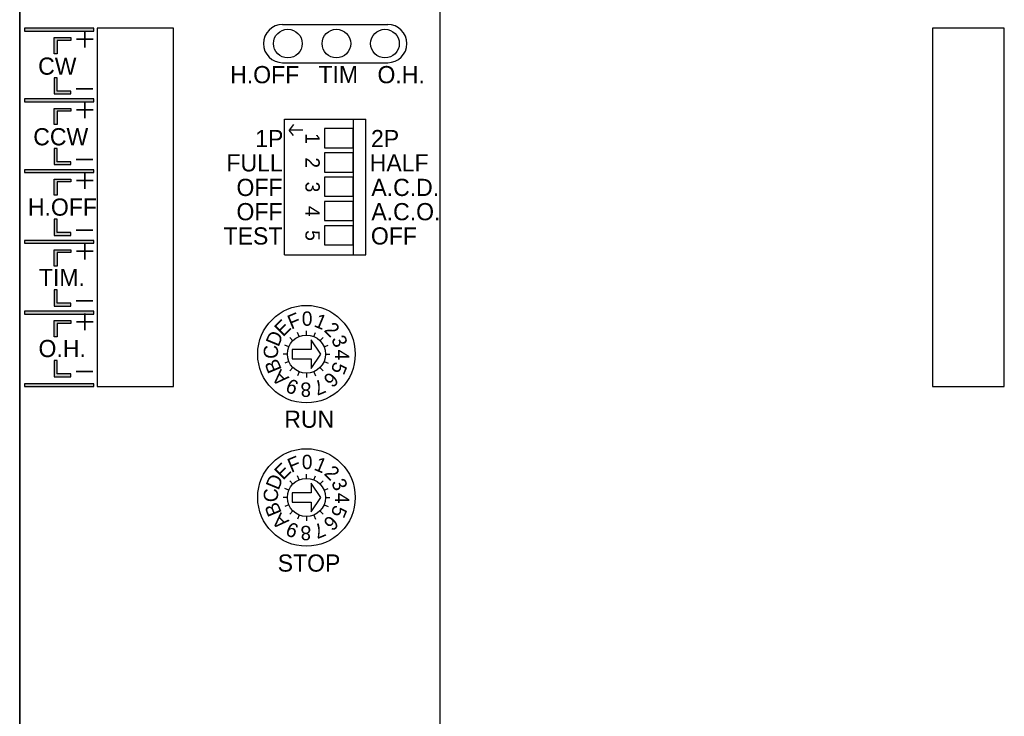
# Model space of a CAD drawing. Extents: x 10 to 213, y 7 to 270.
# Tile 2 of 4: x 10 to 113, y 94 to 167. Entities that reach past the tile are written whole.
import ezdxf

# ---------------------------------------------------------------- set-up
doc = ezdxf.new("R2010")
doc.units = 0
doc.header["$LTSCALE"] = 0.5
doc.header["$MEASUREMENT"] = 0
doc.layers.get('0').update_dxf_attribs({"linetype": 'CONTINUOUS'})
doc.styles.add('K', font='sas', dxfattribs={"bigfont": 'stk'})
doc.styles.add('SIMPLEX', font='txt')
doc.styles.add('style1', font='KAIU.TTF')

msp = doc.modelspace()

# ---------------------------------------------------------------- hatches: boundary and pattern name
for points in [[(17.74, 166.1), (10.52, 166.1), (10.52, 165.8), (17.74, 165.8)], [(17.74, 158.7), (10.52, 158.7), (10.52, 158.4), (17.74, 158.4)], [(17.74, 151.3), (10.52, 151.3), (10.52, 151), (17.74, 151)], [(17.74, 143.9), (10.52, 143.9), (10.52, 143.6), (17.74, 143.6)], [(17.74, 136.5), (10.52, 136.5), (10.52, 136.2), (17.74, 136.2)], [(17.74, 128.9), (10.52, 128.9), (10.52, 128.6), (17.74, 128.6)]]:
    msp.add_hatch(color=256).paths.add_polyline_path(points)
h = msp.add_hatch(color=256)
h.paths.add_polyline_path([(13.92, 164.82), (15.34, 164.82), (15.34, 165.12), (13.62, 165.12), (13.62, 163.42), (13.92, 163.42)])
h.paths.add_polyline_path([(13.92, 160.93), (13.62, 160.93), (13.62, 159.23), (15.34, 159.23), (15.34, 159.53), (13.92, 159.53)])
h = msp.add_hatch(color=256)
h.paths.add_polyline_path([(13.92, 157.42), (15.34, 157.42), (15.34, 157.72), (13.62, 157.72), (13.62, 156.02), (13.92, 156.02)])
h.paths.add_polyline_path([(13.92, 153.53), (13.62, 153.53), (13.62, 151.83), (15.34, 151.83), (15.34, 152.13), (13.92, 152.13)])
h = msp.add_hatch(color=256)
h.paths.add_polyline_path([(13.92, 150.02), (15.34, 150.02), (15.34, 150.32), (13.62, 150.32), (13.62, 148.62), (13.92, 148.62)])
h.paths.add_polyline_path([(13.92, 146.13), (13.62, 146.13), (13.62, 144.43), (15.34, 144.43), (15.34, 144.73), (13.92, 144.73)])
h = msp.add_hatch(color=256)
h.paths.add_polyline_path([(15.34, 142.92), (13.62, 142.92), (13.62, 141.22), (13.92, 141.22), (13.92, 142.62), (15.34, 142.62)])
h.paths.add_polyline_path([(13.92, 138.73), (13.62, 138.73), (13.62, 137.03), (15.34, 137.03), (15.34, 137.33), (13.92, 137.33)])
h = msp.add_hatch(color=256)
h.paths.add_polyline_path([(15.34, 135.52), (13.62, 135.52), (13.62, 133.82), (13.92, 133.82), (13.92, 135.22), (15.34, 135.22)])
h.paths.add_polyline_path([(13.92, 131.33), (13.62, 131.33), (13.62, 129.63), (15.34, 129.63), (15.34, 129.93), (13.92, 129.93)])

# ---------------------------------------------------------------- linework, layer by layer
for p, q in [((10, 185), (10, 25)), ((10, 25), (10, 185)), ((54, 25), (54, 185)), ((54, 25), (54, 185)), ((17.74, 166.1), (10.52, 166.1)), ((10.52, 166.1), (10.52, 165.8)), ((17.74, 165.8), (17.74, 166.1)), ((18.1, 166.1), (18.1, 128.6)), ((26.1, 166.1), (18.1, 166.1)), ((26.1, 128.6), (26.1, 166.1)), ((37.5, 166.5), (48.5, 166.5)), ((113, 166.1), (105.5, 166.1)), ((105.5, 166.1), (105.5, 128.6)), ((113, 128.6), (113, 166.1)), ((10.52, 165.8), (17.74, 165.8)), ((13.62, 165.12), (15.34, 165.12)), ((13.62, 163.42), (13.62, 165.12)), ((13.92, 164.82), (13.92, 163.42)), ((15.34, 164.82), (13.92, 164.82)), ((15.34, 165.12), (15.34, 164.82)), ((13.92, 163.42), (13.62, 163.42)), ((37.5, 162.5), (48.5, 162.5)), ((13.62, 160.93), (13.62, 159.23)), ((13.92, 160.93), (13.62, 160.93)), ((13.92, 159.53), (13.92, 160.93)), ((17.74, 158.7), (10.52, 158.7)), ((10.52, 158.7), (10.52, 158.4)), ((13.62, 159.23), (15.34, 159.23)), ((15.34, 159.53), (13.92, 159.53)), ((15.34, 159.23), (15.34, 159.53)), ((17.74, 158.4), (17.74, 158.7)), ((10.52, 158.4), (17.74, 158.4)), ((13.62, 157.72), (15.34, 157.72)), ((13.62, 156.02), (13.62, 157.72)), ((15.34, 157.72), (15.34, 157.42)), ((13.92, 157.42), (13.92, 156.02)), ((15.34, 157.42), (13.92, 157.42)), ((37.7, 142.4), (37.7, 156.6)), ((37.7, 156.6), (46.2, 156.6)), ((44.9, 156.6), (44.9, 142.4)), ((46.2, 142.4), (46.2, 156.6)), ((13.92, 156.02), (13.62, 156.02)), ((38.66, 156.02), (38.2, 155.45)), ((44.9, 155.6), (41.9, 155.6)), ((41.9, 155.6), (41.9, 153.6)), ((44.9, 153.6), (44.9, 155.6)), ((38.66, 154.88), (38.2, 155.45)), ((39.62, 155.45), (38.2, 155.45)), ((13.62, 153.53), (13.62, 151.83)), ((13.92, 153.53), (13.62, 153.53)), ((13.92, 152.13), (13.92, 153.53)), ((41.9, 153.6), (44.9, 153.6)), ((44.9, 153.06), (41.9, 153.06)), ((41.9, 153.06), (41.9, 151.06)), ((44.9, 151.06), (44.9, 153.06)), ((13.62, 151.83), (15.34, 151.83)), ((15.34, 152.13), (13.92, 152.13)), ((15.34, 151.83), (15.34, 152.13)), ((17.74, 151.3), (10.52, 151.3)), ((10.52, 151.3), (10.52, 151)), ((10.52, 151), (17.74, 151)), ((17.74, 151), (17.74, 151.3)), ((41.9, 151.06), (44.9, 151.06)), ((44.9, 150.52), (41.9, 150.52)), ((41.9, 150.52), (41.9, 148.52)), ((44.9, 148.52), (44.9, 150.52)), ((13.62, 150.32), (15.34, 150.32)), ((13.62, 148.62), (13.62, 150.32)), ((13.92, 150.02), (13.92, 148.62)), ((15.34, 150.02), (13.92, 150.02)), ((15.34, 150.32), (15.34, 150.02)), ((13.92, 148.62), (13.62, 148.62)), ((41.9, 148.52), (44.9, 148.52)), ((44.9, 147.98), (41.9, 147.98)), ((41.9, 147.98), (41.9, 145.98)), ((44.9, 145.98), (44.9, 147.98)), ((13.62, 146.13), (13.62, 144.43)), ((13.92, 146.13), (13.62, 146.13)), ((13.92, 144.73), (13.92, 146.13)), ((41.9, 145.98), (44.9, 145.98)), ((44.9, 145.44), (41.9, 145.44)), ((41.9, 145.44), (41.9, 143.44)), ((44.9, 143.44), (44.9, 145.44)), ((13.62, 144.43), (15.34, 144.43)), ((15.34, 144.73), (13.92, 144.73)), ((15.34, 144.43), (15.34, 144.73)), ((17.74, 143.9), (10.52, 143.9)), ((10.52, 143.9), (10.52, 143.6)), ((10.52, 143.6), (17.74, 143.6)), ((17.74, 143.6), (17.74, 143.9)), ((41.9, 143.44), (44.9, 143.44)), ((13.62, 142.92), (15.34, 142.92)), ((13.62, 141.22), (13.62, 142.92)), ((13.92, 142.62), (13.92, 141.22)), ((15.34, 142.62), (13.92, 142.62)), ((15.34, 142.92), (15.34, 142.62)), ((37.7, 142.4), (46.2, 142.4)), ((13.92, 141.22), (13.62, 141.22)), ((13.62, 138.73), (13.62, 137.03)), ((13.92, 138.73), (13.62, 138.73)), ((13.92, 137.33), (13.92, 138.73)), ((13.62, 137.03), (15.34, 137.03)), ((15.34, 137.33), (13.92, 137.33)), ((15.34, 137.03), (15.34, 137.33)), ((17.74, 136.5), (10.52, 136.5)), ((10.52, 136.5), (10.52, 136.2)), ((10.52, 136.2), (17.74, 136.2)), ((17.74, 136.2), (17.74, 136.5)), ((13.62, 135.52), (15.34, 135.52)), ((13.62, 133.82), (13.62, 135.52)), ((13.92, 135.22), (13.92, 133.82)), ((15.34, 135.22), (13.92, 135.22)), ((15.34, 135.52), (15.34, 135.22)), ((39.23, 133.85), (39.06, 134.27)), ((40, 134), (40, 134.45)), ((40.77, 133.85), (40.94, 134.27)), ((13.92, 133.82), (13.62, 133.82)), ((38.15, 132.77), (37.73, 132.94)), ((38.59, 133.41), (38.27, 133.73)), ((40.5, 133.5), (40.5, 132.5)), ((41.5, 132), (40.5, 133.5)), ((41.41, 133.41), (41.73, 133.73)), ((41.85, 132.77), (42.27, 132.94)), ((38, 132), (37.55, 132)), ((38.5, 132.5), (38.5, 131.5)), ((40.5, 132.5), (38.5, 132.5)), ((40.5, 130.5), (41.5, 132)), ((42, 132), (42.45, 132)), ((13.62, 131.33), (13.62, 129.63)), ((13.92, 131.33), (13.62, 131.33)), ((13.92, 129.93), (13.92, 131.33)), ((38.15, 131.23), (37.73, 131.06)), ((38.5, 131.5), (40.5, 131.5)), ((40.5, 131.5), (40.5, 130.5)), ((41.85, 131.23), (42.27, 131.06)), ((15.34, 129.93), (13.92, 129.93)), ((15.34, 129.63), (15.34, 129.93)), ((38.59, 130.59), (38.27, 130.27)), ((39.23, 130.15), (39.06, 129.73)), ((40, 130), (40, 129.55)), ((40.77, 130.15), (40.94, 129.73)), ((41.41, 130.59), (41.73, 130.27)), ((17.74, 128.9), (10.52, 128.9)), ((10.52, 128.9), (10.52, 128.6)), ((13.62, 129.63), (15.34, 129.63)), ((17.74, 128.6), (17.74, 128.9)), ((10.52, 128.6), (17.74, 128.6)), ((18.1, 128.6), (26.1, 128.6)), ((105.5, 128.6), (113, 128.6)), ((38.59, 118.41), (38.27, 118.73)), ((39.23, 118.85), (39.06, 119.27)), ((40, 119), (40, 119.45)), ((40.5, 118.5), (40.5, 117.5)), ((41.5, 117), (40.5, 118.5)), ((40.77, 118.85), (40.94, 119.27)), ((41.41, 118.41), (41.73, 118.73)), ((38.15, 117.77), (37.73, 117.94)), ((38.5, 117.5), (38.5, 116.5)), ((40.5, 117.5), (38.5, 117.5)), ((41.85, 117.77), (42.27, 117.94)), ((38, 117), (37.55, 117)), ((38.5, 116.5), (40.5, 116.5)), ((40.5, 115.5), (41.5, 117)), ((40.5, 116.5), (40.5, 115.5)), ((42, 117), (42.45, 117)), ((38.15, 116.23), (37.73, 116.06)), ((38.59, 115.59), (38.27, 115.27)), ((41.41, 115.59), (41.73, 115.27)), ((41.85, 116.23), (42.27, 116.06)), ((39.23, 115.15), (39.06, 114.73)), ((40, 115), (40, 114.55)), ((40.77, 115.15), (40.94, 114.73))]:
    msp.add_line(p, q)
for centre, radius in [((38.05, 164.5), 1.5), ((43.13, 164.5), 1.5), ((48.21, 164.5), 1.5), ((40, 132), 5.1), ((40, 132), 2), ((40, 117), 5.1), ((40, 117), 2)]:
    msp.add_circle(centre, radius)
for centre, start, end in [((37.5, 164.5), 90, 270), ((48.5, 164.5), 270, 90)]:
    msp.add_arc(centre, 2, start, end)

# ---------------------------------------------------------------- texts
for s, height, style, p in [('＋', 1.8, 'style1', (15.59, 164.05)), ('CW', 1.8, 'K', (11.93, 161.24)), ('H.OFF', 1.8, 'K', (32.02, 160.35)), ('TIM', 1.8, 'K', (41.25, 160.37)), ('O.H.', 1.8, 'K', (47.43, 160.35)), ('－', 1.8, 'style1', (15.55, 158.85)), ('＋', 1.8, 'style1', (15.59, 156.65)), ('CCW', 1.8, 'K', (11.42, 153.85)), ('1P', 1.8, 'K', (34.64, 153.66)), ('2P', 1.8, 'K', (46.75, 153.66)), ('－', 1.8, 'style1', (15.55, 151.45)), ('FULL', 1.8, 'K', (31.63, 151.12)), ('HALF', 1.8, 'K', (46.62, 151.12)), ('＋', 1.8, 'style1', (15.59, 149.25)), ('OFF', 1.8, 'K', (32.68, 148.55)), ('A.C.D.', 1.8, 'K', (46.79, 148.55)), ('H.OFF', 1.8, 'K', (10.86, 146.49)), ('OFF', 1.8, 'K', (32.68, 146.01)), ('A.C.O.', 1.8, 'K', (46.79, 146.01)), ('TEST', 1.8, 'K', (31.33, 143.47)), ('OFF', 1.8, 'K', (46.74, 143.47)), ('－', 1.8, 'style1', (15.55, 144.05)), ('＋', 1.8, 'style1', (15.59, 141.85)), ('TIM.', 1.8, 'K', (12.01, 139.12)), ('－', 1.8, 'style1', (15.55, 136.65)), ('＋', 1.8, 'style1', (15.59, 134.45)), ('0', 1.5, 'SIMPLEX', (39.51, 134.97)), ('O.H.', 1.8, 'K', (11.97, 131.69)), ('－', 1.8, 'style1', (15.55, 129.25)), ('RUN', 1.8, 'K', (37.68, 124.29)), ('0', 1.5, 'SIMPLEX', (39.51, 119.97)), ('STOP', 1.8, 'K', (36.99, 109.24))]:
    msp.add_text(s, height=height, dxfattribs=dict(style=style)).set_placement(p)
at = {"style": 'SIMPLEX'}
for s, rotation, p in [('1', 270, (39.89, 155.13)), ('2', 270, (39.89, 152.59)), ('3', 270, (39.89, 150.05)), ('4', 270, (39.89, 147.51)), ('5', 270, (39.89, 144.97)), ('F', 22.5, (38.41, 134.56)), ('1', 337.5, (40.69, 134.93)), ('E', 45, (37.55, 133.76)), ('2', 315, (41.76, 134.45)), ('D', 67.5, (37.07, 132.69)), ('3', 292.5, (42.56, 133.59)), ('C', 90, (37.03, 131.51)), ('4', 270, (42.97, 132.49)), ('B', 112.5, (37.44, 130.41)), ('5', 247.5, (42.93, 131.31)), ('A', 135, (38.24, 129.55)), ('6', 225, (42.45, 130.24)), ('9', 157.5, (39.31, 129.07)), ('8', 180, (40.49, 129.03)), ('7', 202.5, (41.59, 129.44)), ('E', 45, (37.55, 118.76)), ('F', 22.5, (38.41, 119.56)), ('1', 337.5, (40.69, 119.93)), ('2', 315, (41.76, 119.45)), ('D', 67.5, (37.07, 117.69)), ('3', 292.5, (42.56, 118.59)), ('C', 90, (37.03, 116.51)), ('4', 270, (42.97, 117.49)), ('B', 112.5, (37.44, 115.41)), ('A', 135, (38.24, 114.55)), ('5', 247.5, (42.93, 116.31)), ('9', 157.5, (39.31, 114.07)), ('6', 225, (42.45, 115.24)), ('8', 180, (40.49, 114.03)), ('7', 202.5, (41.59, 114.44))]:
    msp.add_text(s, height=1.5, rotation=rotation, dxfattribs=at).set_placement(p)

doc.saveas('drawing.dxf')
